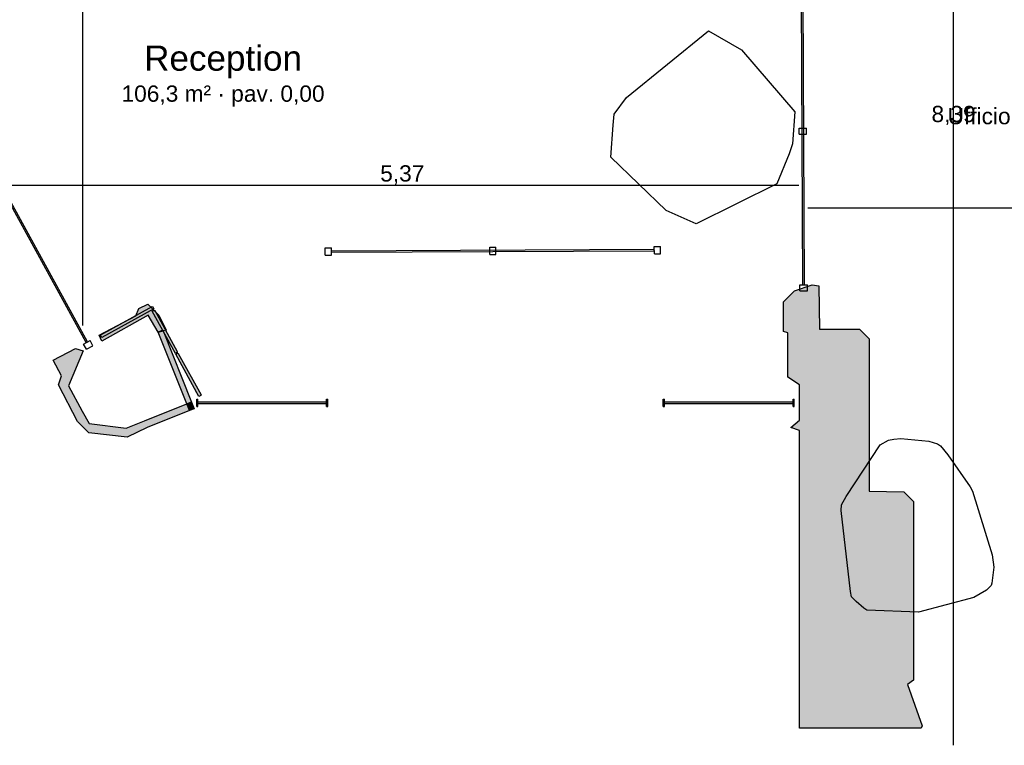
# Model space of a CAD drawing. Header units: millimetres. Extents: x -18533 to 137888, y -83624 to 7711.
# Tile 8 of 40: x -2077 to 4591, y -7141 to -2230. Entities that reach past the tile are written whole.
import ezdxf
from ezdxf.enums import TextEntityAlignment as Align

# ---------------------------------------------------------------- set-up
doc = ezdxf.new("R2010")
doc.units = ezdxf.units.MM
for name, color, linetype in [('A-ARREDI', 9, 'Continuous'), ('A-MISURE', 40, 'Continuous'), ('A-MURI-ESISTENTI', 7, 'Continuous'), ('A-PARETI-VETRATE', 5, 'Continuous'), ('A-PILASTRI', 8, 'Continuous'), ('A-TESTI', 7, 'Continuous'), ('A-VETRINE', 4, 'Continuous')]:
    doc.layers.add(name, color=color, linetype=linetype)
doc.styles.add('VISIO', font='arial.ttf')

msp = doc.modelspace()

# ---------------------------------------------------------------- hatches: boundary and pattern name
at = {"layer": 'A-MURI-ESISTENTI'}
for points in [[(3205, -5010), (3145, -4990), (3205, -4940), (3205, -4700), (3125, -4650), (3125, -4350), (3095, -4340), (3095, -4140), (3170, -4065), (3290, -4025), (3335, -4030), (3340, -4325), (3610, -4325), (3675, -4390), (3675, -5420), (3910, -5425), (3975, -5490), (3975, -6700), (3935, -6730), (4035, -7010), (4027.5, -7025), (3205, -7025), (3205, -5010)], [(-1540, -4365), (-1290, -4235), (-1270, -4185), (-1210, -4155), (-1135, -4230), (-1085, -4330), (-1106.5, -4335.9), (-1108, -4332), (-1140, -4345), (-1208, -4229), (-1520, -4405), (-1540, -4365)], [(-1140, -4345), (-1108, -4332), (-1106.5, -4335.9), (-1140, -4345)], [(-1106.5, -4335.9), (-914, -4818), (-946, -4830), (-1140, -4345), (-1106.5, -4335.9)], [(-1610, -5025), (-1685, -4950), (-1815, -4700), (-1795, -4640), (-1850, -4535), (-1700, -4455), (-1647, -4472), (-1746, -4708), (-1655, -4880), (-1606, -4962), (-1356, -4995), (-1233, -4945), (-946, -4830), (-928, -4875), (-1215, -4990), (-1350, -5055), (-1610, -5025)], [(-946, -4830), (-914, -4818), (-896, -4863), (-928, -4875), (-946, -4830)]]:
    msp.add_hatch(color=7, dxfattribs=at).paths.add_polyline_path(points)
at = {"layer": 'A-PILASTRI'}
for points in [[(-1522, -4380), (-1529, -4368), (-1527, -4362), (-1181, -4172), (-1176, -4174), (-1169, -4186), (-1522, -4380)], [(-1181, -4202), (-1168, -4195), (-1163, -4197), (-1010, -4476), (-1011, -4482), (-1023, -4488), (-1181, -4202)], [(-1020, -4494), (-1008, -4487), (-1003, -4489), (-849, -4768), (-851, -4774), (-863, -4780), (-1020, -4494)]]:
    msp.add_hatch(color=8, dxfattribs=at).paths.add_polyline_path(points)

# ---------------------------------------------------------------- linework, layer by layer
at = {"layer": 'A-ARREDI'}
for points in [[(2301.6, -3520.6), (1926.6, -3160.6), (1941.6, -2943.1), (1949.1, -2868.1), (2031.6, -2755.6), (2586.6, -2305.6), (2811.6, -2433.1), (3171.6, -2853.1), (3156.6, -3070.6), (3134.1, -3138.1), (3051.6, -3340.6), (2504.1, -3610.6), (2301.6, -3520.6)], [(2301.6, -3520.6), (1926.6, -3160.6), (1941.6, -2943.1), (1949.1, -2868.1), (2031.6, -2755.6), (2586.6, -2305.6), (2811.6, -2433.1), (3171.6, -2853.1), (3156.6, -3070.6), (3134.1, -3138.1), (3051.6, -3340.6), (2504.1, -3610.6), (2301.6, -3520.6)], [(4509.7, -5851), (4519.7, -5934.2), (4506.5, -6043.4), (4502.5, -6058.4), (4469.9, -6089.9), (4384.1, -6139.4), (4010.7, -6240.7), (3660, -6227.2), (3639.5, -6213.7), (3587.4, -6167.5), (3555.9, -6134.9), (3548.9, -6100.8), (3486.5, -5552.6), (3489, -5513.1), (3520.2, -5457), (3750.6, -5108), (3807.7, -5075), (3841.8, -5068.1), (3890.9, -5065.1), (4079.3, -5083.4), (4139.4, -5099.5), (4159.9, -5113), (4207.9, -5174.2), (4359, -5391.8), (4375.5, -5420.4), (4509.7, -5851)], [(4509.7, -5851), (4519.7, -5934.2), (4506.5, -6043.4), (4502.5, -6058.4), (4469.9, -6089.9), (4384.1, -6139.4), (4010.7, -6240.7), (3660, -6227.2), (3639.5, -6213.7), (3587.4, -6167.5), (3555.9, -6134.9), (3548.9, -6100.8), (3486.5, -5552.6), (3489, -5513.1), (3520.2, -5457), (3750.6, -5108), (3807.7, -5075), (3841.8, -5068.1), (3890.9, -5065.1), (4079.3, -5083.4), (4139.4, -5099.5), (4159.9, -5113), (4207.9, -5174.2), (4359, -5391.8), (4375.5, -5420.4), (4509.7, -5851)]]:
    msp.add_lwpolyline(points, close=True, dxfattribs=at)
at = {"layer": 'A-MISURE'}
for p, q in [((-1650, -4299.9), (-1650, 3634)), ((4247.5, -7140.8), (4247.5, 1245)), ((-2171.5, -3350), (3199.1, -3350)), ((3259.8, -3502.5), (7079, -3502.5))]:
    msp.add_line(p, q, dxfattribs=at)
at = {"layer": 'A-MURI-ESISTENTI'}
for points in [[(3205, -5010), (3145, -4990), (3205, -4940), (3205, -4700), (3125, -4650), (3125, -4350), (3095, -4340), (3095, -4140), (3170, -4065), (3290, -4025), (3335, -4030), (3340, -4325), (3610, -4325), (3675, -4390), (3675, -5420), (3910, -5425), (3975, -5490), (3975, -6700), (3935, -6730), (4035, -7010), (4027.5, -7025), (3205, -7025), (3205, -5010)], [(-1540, -4365), (-1290, -4235), (-1270, -4185), (-1210, -4155), (-1135, -4230), (-1085, -4330), (-1106.5, -4335.9), (-1108, -4332), (-1140, -4345), (-1208, -4229), (-1520, -4405), (-1540, -4365)], [(-1140, -4345), (-1108, -4332), (-1106.5, -4335.9), (-1140, -4345)], [(-1106.5, -4335.9), (-914, -4818), (-946, -4830), (-1140, -4345), (-1106.5, -4335.9)], [(-1610, -5025), (-1685, -4950), (-1815, -4700), (-1795, -4640), (-1850, -4535), (-1700, -4455), (-1647, -4472), (-1746, -4708), (-1655, -4880), (-1606, -4962), (-1356, -4995), (-1233, -4945), (-946, -4830), (-928, -4875), (-1215, -4990), (-1350, -5055), (-1610, -5025)], [(-946, -4830), (-914, -4818), (-896, -4863), (-928, -4875), (-946, -4830)]]:
    msp.add_lwpolyline(points, close=True, dxfattribs=at)
at = {"layer": 'A-PARETI-VETRATE'}
for p, q in [((3227.2, -4024.8), (3217.6, -1944.8)), ((3237.2, -4024.7), (3227.6, -1944.7)), ((3202.3, -2964.9), (3252.3, -2964.6)), ((3202.5, -3004.9), (3202.3, -2964.9)), ((3252.5, -3004.6), (3252.3, -2964.6)), ((3202.5, -3004.9), (3252.5, -3004.6)), ((-8.4, -3773.7), (33.6, -3773.5)), ((-8.2, -3823.7), (-8.4, -3773.7)), ((33.9, -3823.5), (33.6, -3773.5)), ((33.7, -3793.5), (2220.7, -3783.9)), ((33.8, -3803.5), (33.7, -3793.5)), ((33.8, -3803.5), (2220.8, -3793.9)), ((1106.1, -3768.8), (1148.2, -3768.6)), ((1106.3, -3818.8), (1106.1, -3768.8)), ((1148.4, -3818.6), (1148.2, -3768.6)), ((2220.6, -3763.9), (2262.7, -3763.7)), ((2220.9, -3813.9), (2220.6, -3763.9)), ((2220.8, -3793.9), (2220.7, -3783.9)), ((2262.9, -3813.7), (2262.7, -3763.7)), ((-8.2, -3823.7), (33.9, -3823.5)), ((1106.3, -3818.8), (1148.4, -3818.6)), ((2220.9, -3813.9), (2262.9, -3813.7)), ((3207.2, -4024.9), (3257.2, -4024.6)), ((3207.4, -4064.9), (3207.2, -4024.9)), ((3207.4, -4064.9), (3257.4, -4064.6)), ((3227.2, -4024.8), (3237.2, -4024.7)), ((3257.4, -4064.6), (3257.2, -4024.6))]:
    msp.add_line(p, q, dxfattribs=at)
at = {"layer": 'A-PILASTRI'}
for points in [[(-1522, -4380), (-1529, -4368), (-1527, -4362), (-1181, -4172), (-1176, -4174), (-1169, -4186), (-1522, -4380)], [(-1181, -4202), (-1168, -4195), (-1163, -4197), (-1010, -4476), (-1011, -4482), (-1023, -4488), (-1181, -4202)], [(-1020, -4494), (-1008, -4487), (-1003, -4489), (-849, -4768), (-851, -4774), (-863, -4780), (-1020, -4494)]]:
    msp.add_lwpolyline(points, close=True, dxfattribs=at)
at = {"layer": 'A-VETRINE'}
for p, q in [((-1626.6, -4415.3), (-3361.9, -1254.4)), ((-1617.8, -4410.5), (-3353.2, -1249.6)), ((-1644.1, -4425), (-1600.3, -4400.9)), ((-1581, -4436), (-1600.3, -4400.9)), ((-1624.9, -4460), (-1644.1, -4425)), ((-1626.6, -4415.3), (-1617.8, -4410.5)), ((-1624.9, -4460), (-1581, -4436)), ((-877.8, -4797), (-869.7, -4797)), ((-877.8, -4847), (-877.8, -4797)), ((-869.7, -4847), (-869.7, -4797)), ((1.6, -4797), (9.6, -4797)), ((1.6, -4847), (1.6, -4797)), ((9.6, -4847), (9.6, -4797)), ((2281.6, -4797), (2289.7, -4797)), ((2281.6, -4847), (2281.6, -4797)), ((2289.7, -4847), (2289.7, -4797)), ((3160.9, -4797), (3169, -4797)), ((3160.9, -4847), (3160.9, -4797)), ((3169, -4847), (3169, -4797)), ((-877.8, -4847), (-869.7, -4847)), ((-869.7, -4817), (1.6, -4817)), ((-869.7, -4827), (-869.7, -4817)), ((-869.7, -4827), (1.6, -4827)), ((1.6, -4827), (1.6, -4817)), ((1.6, -4847), (9.6, -4847)), ((2281.6, -4847), (2289.7, -4847)), ((2289.7, -4817), (3160.9, -4817)), ((2289.7, -4827), (2289.7, -4817)), ((2289.7, -4827), (3160.9, -4827)), ((3160.9, -4827), (3160.9, -4817)), ((3160.9, -4847), (3169, -4847))]:
    msp.add_line(p, q, dxfattribs=at)

# ---------------------------------------------------------------- texts
at = {"layer": 'A-MISURE', "style": 'VISIO'}
for s, p in [('8,39', (4247.5, -2867.9)), ('5,37', (513.8, -3270))]:
    msp.add_text(s, height=110, dxfattribs=at).set_placement(p, align=Align.MIDDLE_CENTER)
at = {"layer": 'A-TESTI', "style": 'VISIO'}
for s, height, p in [('Reception', 170, (-700, -2490)), ('106,3 m² · pav. 0,00', 110, (-700, -2730)), ('Ufficio 9 · 29,1 m² · pav. 0,00', 110, (5197.5, -2882.5))]:
    msp.add_text(s, height=height, dxfattribs=at).set_placement(p, align=Align.MIDDLE_CENTER)

doc.saveas('drawing.dxf')
